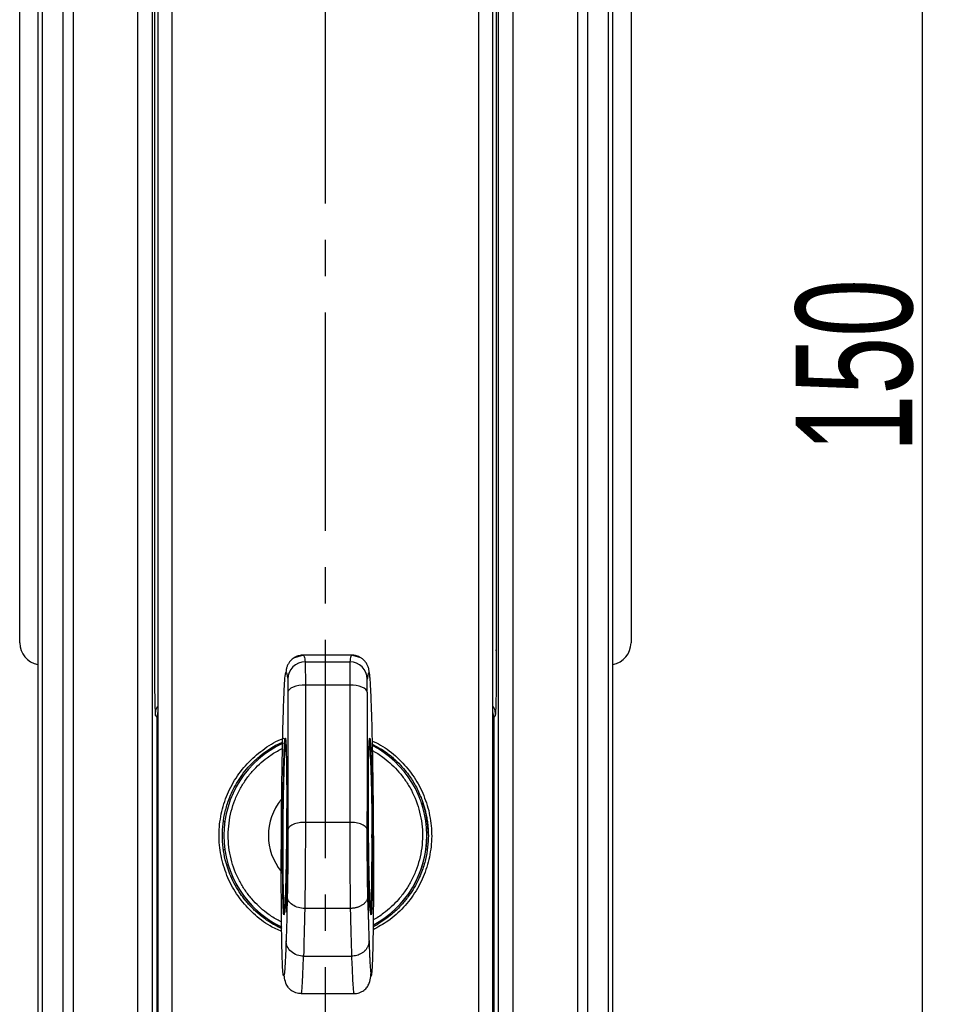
# Model space of a CAD drawing. Header units: millimetres. Extents: x 2938 to 3451, y 1869 to 2231.
# Tile 14 of 30: x 3062 to 3125, y 2057 to 2125. Entities that reach past the tile are written whole.
import ezdxf

# ---------------------------------------------------------------- set-up
doc = ezdxf.new("R2010")
doc.units = ezdxf.units.MM
doc.linetypes.add('CENTER', pattern=[10.16, 6.35, -1.27, 1.27, -1.27])
doc.linetypes.add('CENTER2', pattern=[1.125, 0.75, -0.125, 0.125, -0.125])
doc.layers.add('中心线层', color=1, linetype='CENTER')
doc.layers.add('实线层', color=7, linetype='Continuous', lineweight=30)
doc.layers.add('粗实线层', color=7, linetype='Continuous', lineweight=35)
doc.styles.add('标准', font='txt', dxfattribs={"width": 0.667})
doc.dimstyles.new('对齐', dxfattribs={"dimtxt": 3, "dimasz": 2.5, "dimexe": 1.25, "dimexo": 0.625, "dimtad": 1, "dimdsep": 46, "dimtxsty": '标准', "dimcen": 2.5, "dimclrd": 3, "dimclre": 3, "dimclrt": 3, "dimadec": 0, "dimazin": 0, "dimtfac": 1, "dimtmove": 0, "dimatfit": 3, "dimfxl": 1, "dimarcsym": 0})

# ---------------------------------------------------------------- blocks, each defined once
blk = doc.blocks.new('*D15')
at = {"color": 3, "linetype": 'Continuous', "lineweight": -2, "transparency": 16777216}
for p, q in [((3098.537, 2178.752), (3125.412, 2178.752)), ((3124.162, 2176.252), (3124.162, 2031.252)), ((3098.537, 2028.752), (3125.412, 2028.752))]:
    blk.add_line(p, q, dxfattribs=at)
at = {"color": 3, "linetype": 'Continuous', "transparency": 16777216}
for points in [[(3123.745, 2176.252), (3124.578, 2176.252), (3124.162, 2178.752)], [(3123.745, 2031.252), (3124.578, 2031.252), (3124.162, 2028.752)]]:
    blk.add_solid(points, dxfattribs=at)
at = {"layer": 'Defpoints', "color": 0, "linetype": 'Continuous', "transparency": 16777216}
for p in [(3097.912, 2178.752), (3097.912, 2028.752), (3124.162, 2028.752)]:
    blk.add_point(p, dxfattribs=at)
at = {"color": 3, "linetype": 'Continuous', "lineweight": 18, "transparency": 16777216, "insert": (3119.537, 2101.302), "char_height": 8, "width": 13.69772, "attachment_point": 5, "rotation": 90, "style": '标准'}
blk.add_mtext('150', dxfattribs=at)
blk = doc.blocks.new('*U12')
at = {"layer": '中心线层', "color": 0, "linetype": 'CENTER2', "ltscale": 20, "transparency": 16777216}
blk.add_line((0, -136.79), (0, -2.377), dxfattribs=at)

msp = doc.modelspace()

# ---------------------------------------------------------------- linework, layer by layer
at = {"layer": '实线层', "color": 7, "linetype": 'Continuous', "lineweight": 25}
for p, q in [((3062.162, 2082.252), (3062.162, 2149.252)), ((3104.162, 2149.252), (3104.162, 2082.252)), ((3071.415, 2148.755), (3071.415, 2081.75)), ((3094.908, 2148.755), (3094.908, 2081.75)), ((3071.415, 2081.75), (3071.467, 2081.75)), ((3094.857, 2081.75), (3094.908, 2081.75)), ((3071.492, 2077.25), (3071.594, 2077.148)), ((3071.662, 2077.567), (3071.628, 2077.464)), ((3094.831, 2077.25), (3094.729, 2077.148))]:
    msp.add_line(p, q, dxfattribs=at)
at = {"layer": '实线层', "color": 8, "linetype": 'Continuous', "lineweight": 25}
for p, q in [((3071.662, 2077.502), (3071.595, 2077.174)), ((3094.729, 2077.174), (3094.662, 2077.5))]:
    msp.add_line(p, q, dxfattribs=at)
at = {"layer": '实线层', "color": 7, "linetype": 'Continuous', "lineweight": 25}
for centre, start, end in [((3063.662, 2082.252), 180, 260.40593), ((3102.662, 2082.252), 279.59407, 0)]:
    msp.add_arc(centre, 1.5, start, end, dxfattribs=at)
for points, knots in [([(3071.415, 2081.75), (3071.415, 2081.461), (3071.416, 2080.881), (3071.42, 2080.136), (3071.424, 2079.572), (3071.428, 2079.3), (3071.429, 2079.189)], [0, 0, 0, 0, 0.317663, 0.636837, 0.851894, 1, 1, 1, 1]), ([(3094.908, 2081.75), (3094.908, 2081.458), (3094.908, 2080.876), (3094.903, 2080.046), (3094.898, 2079.477), (3094.895, 2079.226), (3094.894, 2079.199)], [0, 0, 0, 0, 0.321018, 0.641499, 0.962556, 1, 1, 1, 1])]:
    msp.add_open_spline(points, degree=3, knots=knots, dxfattribs=at)
at = {"layer": '实线层', "color": 8, "linetype": 'Continuous', "lineweight": 25}
for points, knots in [([(3071.429, 2079.189), (3071.429, 2079.139), (3071.432, 2078.924), (3071.436, 2078.634), (3071.442, 2078.323), (3071.448, 2078.045), (3071.456, 2077.789), (3071.464, 2077.562), (3071.476, 2077.324), (3071.486, 2077.28), (3071.492, 2077.25)], [0, 0, 0, 0, 0.041798, 0.179723, 0.275214, 0.36165, 0.496403, 0.615372, 0.746726, 1, 1, 1, 1]), ([(3094.894, 2079.199), (3094.892, 2078.991), (3094.886, 2078.548), (3094.874, 2078.013), (3094.861, 2077.592), (3094.846, 2077.316), (3094.836, 2077.272), (3094.831, 2077.25)], [0, 0, 0, 0, 0.181648, 0.387034, 0.591229, 0.795239, 1, 1, 1, 1]), ([(3071.492, 2077.25), (3071.5, 2077.454), (3071.509, 2077.693), (3071.642, 2077.88), (3071.662, 2077.907)], [0, 0, 0, 0, 0.854552, 1, 1, 1, 1]), ([(3094.662, 2077.907), (3094.681, 2077.88), (3094.814, 2077.693), (3094.823, 2077.454), (3094.831, 2077.25)], [0, 0, 0, 0, 0.145448, 1, 1, 1, 1])]:
    msp.add_open_spline(points, degree=3, knots=knots, dxfattribs=at)
at = {"layer": '实线层', "color": 7, "linetype": 'Continuous', "lineweight": 25}
for points in [[(3071.594, 2077.148), (3071.594, 2077.157), (3071.595, 2077.165), (3071.595, 2077.174)], [(3094.728, 2077.174), (3094.729, 2077.165), (3094.729, 2077.157), (3094.729, 2077.148)]]:
    msp.add_open_spline(points, degree=3, dxfattribs=at)
at = {"layer": '粗实线层', "color": 7, "linetype": 'Continuous', "lineweight": 25}
for p, q in [((3063.412, 2173.752), (3063.412, 2033.752)), ((3063.704, 2173.752), (3063.704, 2033.752)), ((3065.119, 2173.752), (3065.119, 2033.752)), ((3065.826, 2173.752), (3065.826, 2033.752)), ((3100.497, 2033.752), (3100.497, 2173.752)), ((3101.204, 2033.752), (3101.204, 2173.752)), ((3102.619, 2033.752), (3102.619, 2173.752)), ((3102.912, 2033.752), (3102.912, 2173.752)), ((3070.279, 2037.019), (3070.279, 2159.252)), ((3071.279, 2037.019), (3071.279, 2159.252)), ((3095.044, 2159.252), (3095.044, 2037.019)), ((3096.044, 2159.252), (3096.044, 2037.019)), ((3071.662, 2144.459), (3071.662, 2054.459)), ((3072.618, 2144.46), (3072.618, 2053.288)), ((3093.706, 2053.288), (3093.706, 2144.46)), ((3094.662, 2054.459), (3094.662, 2144.459)), ((3081.671, 2081.405), (3081.031, 2081.233)), ((3084.974, 2081.408), (3081.648, 2081.408)), ((3081.66, 2081.392), (3081.67, 2081.376)), ((3085.592, 2081.233), (3084.952, 2081.405)), ((3084.963, 2081.392), (3084.953, 2081.376)), ((3081.778, 2080.943), (3084.845, 2080.943)), ((3081.791, 2079.354), (3081.791, 2069.915)), ((3084.832, 2079.354), (3081.791, 2079.354)), ((3084.832, 2079.354), (3084.832, 2069.915)), ((3080.591, 2078.853), (3080.591, 2069.398)), ((3086.032, 2078.853), (3086.032, 2069.398)), ((3071.594, 2077.148), (3071.594, 2055.952)), ((3094.729, 2077.148), (3094.729, 2055.952)), ((3076.251, 2069.959), (3076.151, 2069.959)), ((3084.832, 2069.915), (3081.791, 2069.915)), ((3076.187, 2069.01), (3076.187, 2069.009)), ((3090.137, 2069.009), (3090.137, 2069.01)), ((3076.151, 2068.059), (3076.252, 2068.059)), ((3076.151, 2068.058), (3076.252, 2068.058)), ((3084.876, 2063.997), (3081.747, 2063.997)), ((3081.661, 2060.717), (3084.961, 2060.717)), ((3081.503, 2058.145), (3085.127, 2058.145))]:
    msp.add_line(p, q, dxfattribs=at)
at = {"layer": '粗实线层', "color": 8, "linetype": 'Continuous', "lineweight": 25}
msp.add_line((3089.901, 2071.129), (3090.035, 2070.686), dxfattribs=at)
at = {"layer": '粗实线层', "color": 7, "linetype": 'Continuous', "lineweight": 25, "flags": 128}
for points in [[(3081.791, 2079.354), (3081.559, 2079.345), (3081.336, 2079.316), (3081.131, 2079.27), (3080.95, 2079.208), (3080.8, 2079.132), (3080.688, 2079.045), (3080.618, 2078.951), (3080.591, 2078.853)], [(3086.032, 2078.853), (3086.006, 2078.951), (3085.935, 2079.045), (3085.823, 2079.132), (3085.673, 2079.208), (3085.492, 2079.27), (3085.287, 2079.316), (3085.064, 2079.345), (3084.832, 2079.354)]]:
    msp.add_lwpolyline(points, dxfattribs=at)
at = {"layer": '粗实线层', "color": 7, "linetype": 'Continuous', "lineweight": 25}
for centre, radius, start, end in [((3081.776, 2079.745), 1.198, 89.92053, 179.24896), ((3084.847, 2079.745), 1.198, 0.75104, 90.07947), ((3083.162, 2069.01), 6.975, 114.61971, 180), ((3083.162, 2069.01), 6.975, 298.25908, 62.48795), ((3083.162, 2069.011), 3.912, 140.84228, 219.31548), ((3083.162, 2069.008), 7.075, 0, 18.60339), ((3083.162, 2069.01), 6.975, 180, 244.3407), ((3083.162, 2069.009), 6.975, 298.09206, 360), ((3083.162, 2069.009), 6.975, 193.83265, 244.51557)]:
    msp.add_arc(centre, radius, start, end, dxfattribs=at)
for points, knots in [([(3081.651, 2081.406), (3081.617, 2081.405), (3081.543, 2081.403), (3081.425, 2081.386), (3081.295, 2081.355), (3081.156, 2081.303), (3081.011, 2081.226), (3080.867, 2081.12), (3080.731, 2080.985), (3080.613, 2080.82), (3080.523, 2080.632), (3080.464, 2080.427), (3080.455, 2080.285), (3080.451, 2080.215)], [0, 0, 0, 0, 0.055347, 0.118362, 0.189405, 0.268681, 0.356143, 0.4514, 0.553621, 0.661499, 0.773274, 0.886852, 1, 1, 1, 1]), ([(3086.172, 2080.215), (3086.171, 2080.252), (3086.168, 2080.326), (3086.151, 2080.436), (3086.125, 2080.545), (3086.089, 2080.65), (3086.043, 2080.75), (3085.99, 2080.845), (3085.929, 2080.932), (3085.863, 2081.012), (3085.792, 2081.084), (3085.718, 2081.147), (3085.642, 2081.203), (3085.566, 2081.25), (3085.49, 2081.289), (3085.415, 2081.322), (3085.343, 2081.348), (3085.273, 2081.368), (3085.206, 2081.383), (3085.142, 2081.394), (3085.082, 2081.401), (3085.026, 2081.405), (3084.99, 2081.406), (3084.972, 2081.406)], [0, 0, 0, 0, 0.059105, 0.118618, 0.178221, 0.237588, 0.296399, 0.354343, 0.411132, 0.466506, 0.520237, 0.572134, 0.622041, 0.669841, 0.71545, 0.758815, 0.799912, 0.83874, 0.875319, 0.909683, 0.94188, 0.971965, 1, 1, 1, 1]), ([(3081.778, 2080.943), (3081.78, 2080.887), (3081.782, 2080.709), (3081.786, 2080.157), (3081.789, 2079.782), (3081.791, 2079.354)], [0, 0, 0, 0, 0.5, 0.5, 1, 1, 1, 1]), ([(3084.845, 2080.943), (3084.845, 2080.935), (3084.845, 2080.919), (3084.844, 2080.883), (3084.843, 2080.838), (3084.842, 2080.783), (3084.841, 2080.721), (3084.841, 2080.65), (3084.84, 2080.571), (3084.839, 2080.486), (3084.838, 2080.394), (3084.838, 2080.295), (3084.837, 2080.192), (3084.836, 2080.083), (3084.836, 2079.97), (3084.835, 2079.853), (3084.834, 2079.732), (3084.834, 2079.609), (3084.833, 2079.483), (3084.833, 2079.397), (3084.832, 2079.354)], [0, 0, 0, 0, 0.060675, 0.120735, 0.18019, 0.239041, 0.297289, 0.354934, 0.411978, 0.468424, 0.524279, 0.579527, 0.634173, 0.688221, 0.741673, 0.794528, 0.846786, 0.898449, 0.949518, 1, 1, 1, 1]), ([(3080.462, 2061.764), (3080.444, 2061.24), (3080.426, 2060.813), (3080.391, 2060.12), (3080.373, 2059.855), (3080.339, 2059.489), (3080.322, 2059.386), (3080.298, 2059.348), (3080.29, 2059.355), (3080.274, 2059.407), (3080.266, 2059.453), (3080.244, 2059.648), (3080.23, 2059.855), (3080.21, 2060.291), (3080.204, 2060.459), (3080.191, 2060.837), (3080.186, 2061.046), (3080.175, 2061.509), (3080.17, 2061.761), (3080.16, 2062.316), (3080.156, 2062.618), (3080.145, 2063.599), (3080.139, 2064.337), (3080.135, 2065.608), (3080.134, 2066.059), (3080.134, 2066.99), (3080.135, 2067.47), (3080.139, 2068.462), (3080.141, 2068.977), (3080.148, 2069.995), (3080.152, 2070.503), (3080.16, 2071.263), (3080.163, 2071.515), (3080.169, 2072.01), (3080.172, 2072.253), (3080.178, 2072.73), (3080.181, 2072.965), (3080.188, 2073.426), (3080.192, 2073.653), (3080.203, 2074.315), (3080.211, 2074.728), (3080.227, 2075.51), (3080.235, 2075.878), (3080.252, 2076.571), (3080.261, 2076.892), (3080.278, 2077.482), (3080.287, 2077.752), (3080.314, 2078.499), (3080.332, 2078.913), (3080.367, 2079.561), (3080.384, 2079.8), (3080.418, 2080.124), (3080.435, 2080.209), (3080.451, 2080.215)], [0, 0, 0, 0, 0.0625, 0.0625, 0.125, 0.125, 0.1875, 0.1875, 0.21875, 0.21875, 0.25, 0.25, 0.3125, 0.3125, 0.34375, 0.34375, 0.375, 0.375, 0.40625, 0.40625, 0.4375, 0.4375, 0.5, 0.5, 0.53125, 0.53125, 0.5625, 0.5625, 0.59375, 0.59375, 0.625, 0.625, 0.640625, 0.640625, 0.65625, 0.65625, 0.671875, 0.671875, 0.6875, 0.6875, 0.71875, 0.71875, 0.75, 0.75, 0.78125, 0.78125, 0.8125, 0.8125, 0.875, 0.875, 0.9375, 0.9375, 1, 1, 1, 1]), ([(3080.578, 2079.76), (3080.582, 2079.728), (3080.585, 2079.627), (3080.59, 2079.311), (3080.591, 2079.097), (3080.591, 2078.853)], [0, 0, 0, 0, 0.5, 0.5, 1, 1, 1, 1]), ([(3086.032, 2078.853), (3086.032, 2079.097), (3086.033, 2079.311), (3086.038, 2079.627), (3086.041, 2079.728), (3086.045, 2079.76)], [0, 0, 0, 0, 0.5, 0.5, 1, 1, 1, 1]), ([(3086.172, 2080.215), (3086.168, 2080.216), (3086.159, 2080.219), (3086.146, 2080.21), (3086.133, 2080.191), (3086.12, 2080.162), (3086.107, 2080.122), (3086.095, 2080.071), (3086.082, 2080.01), (3086.07, 2079.938), (3086.058, 2079.856), (3086.049, 2079.792), (3086.045, 2079.76)], [0, 0, 0, 0, 0.1001, 0.200133, 0.300117, 0.400068, 0.500002, 0.599936, 0.699886, 0.799869, 0.899902, 1, 1, 1, 1]), ([(3086.162, 2061.764), (3086.164, 2061.701), (3086.168, 2061.575), (3086.175, 2061.395), (3086.181, 2061.222), (3086.188, 2061.056), (3086.194, 2060.897), (3086.201, 2060.746), (3086.208, 2060.601), (3086.221, 2060.333), (3086.241, 2059.989), (3086.267, 2059.656), (3086.292, 2059.439), (3086.325, 2059.309), (3086.365, 2059.438), (3086.407, 2060.064), (3086.444, 2061.185), (3086.468, 2062.576), (3086.481, 2063.974), (3086.488, 2065.179), (3086.49, 2066.505), (3086.487, 2067.961), (3086.479, 2069.48), (3086.466, 2071.097), (3086.448, 2072.58), (3086.427, 2073.943), (3086.405, 2075.135), (3086.38, 2076.235), (3086.354, 2077.205), (3086.327, 2078.02), (3086.3, 2078.708), (3086.274, 2079.256), (3086.247, 2079.682), (3086.226, 2079.933), (3086.209, 2080.076), (3086.196, 2080.152), (3086.184, 2080.202), (3086.176, 2080.21), (3086.172, 2080.215)], [0, 0, 0, 0, 0.007617, 0.015275, 0.022979, 0.030735, 0.038545, 0.046416, 0.05435, 0.062353, 0.0932, 0.124595, 0.155732, 0.187093, 0.249473, 0.311845, 0.374234, 0.436607, 0.468678, 0.499388, 0.531317, 0.562081, 0.593633, 0.624916, 0.660818, 0.687638, 0.71827, 0.750293, 0.781016, 0.812929, 0.843785, 0.875492, 0.906331, 0.937672, 0.9532, 0.968749, 0.984341, 1, 1, 1, 1]), ([(3076.062, 2067.287), (3075.976, 2067.759), (3075.804, 2068.702), (3075.907, 2070.145), (3076.262, 2071.537), (3076.887, 2072.831), (3077.757, 2073.976), (3078.839, 2074.907), (3079.717, 2075.487), (3080.25, 2075.665), (3080.33, 2075.693)], [0, 0, 0, 0, 0.139695, 0.279033, 0.41826, 0.557513, 0.696761, 0.83595, 0.975157, 1, 1, 1, 1]), ([(3086.122, 2070.203), (3086.121, 2070.437), (3086.119, 2070.909), (3086.118, 2071.578), (3086.118, 2072.212), (3086.121, 2072.981), (3086.129, 2073.809), (3086.143, 2074.576), (3086.159, 2075.144), (3086.178, 2075.517), (3086.197, 2075.711), (3086.21, 2075.694), (3086.215, 2075.687)], [0, 0, 0, 0, 0.06434, 0.129967, 0.193858, 0.260078, 0.38957, 0.519206, 0.64813, 0.777309, 0.906006, 1, 1, 1, 1]), ([(3080.425, 2075.658), (3080.428, 2075.648), (3080.438, 2075.617), (3080.454, 2075.366), (3080.472, 2074.913), (3080.487, 2074.255), (3080.497, 2073.531), (3080.502, 2072.841), (3080.506, 2072.083), (3080.505, 2071.419), (3080.504, 2070.974)], [0, 0, 0, 0, 0.065313, 0.220159, 0.376289, 0.531511, 0.687776, 0.767346, 0.844125, 1, 1, 1, 1]), ([(3086.374, 2075.505), (3086.572, 2075.417), (3087.207, 2075.136), (3088.13, 2074.393), (3089.089, 2073.333), (3089.839, 2072.102), (3090.12, 2071.19), (3090.261, 2070.734)], [0, 0, 0, 0, 0.101917, 0.326879, 0.551678, 0.775956, 1, 1, 1, 1]), ([(3089.655, 2071.787), (3089.71, 2071.67), (3089.811, 2071.458), (3089.873, 2071.231), (3089.901, 2071.129)], [0, 0, 0, 0, 0.548518, 1, 1, 1, 1]), ([(3080.504, 2070.974), (3080.502, 2070.503), (3080.499, 2069.798), (3080.49, 2068.845), (3080.482, 2068.159), (3080.473, 2067.505), (3080.462, 2066.903), (3080.451, 2066.347), (3080.435, 2065.681), (3080.414, 2064.979), (3080.39, 2064.338), (3080.365, 2063.892), (3080.346, 2063.656), (3080.336, 2063.627), (3080.334, 2063.62)], [0, 0, 0, 0, 0.120675, 0.180608, 0.241536, 0.300993, 0.362467, 0.421674, 0.483149, 0.603421, 0.723432, 0.842917, 0.963635, 1, 1, 1, 1]), ([(3080.564, 2070.443), (3080.548, 2069.618), (3080.533, 2068.664), (3080.509, 2066.641), (3080.5, 2065.573), (3080.494, 2064.531)], [0, 0, 0, 0, 0.5, 0.5, 1, 1, 1, 1]), ([(3080.564, 2070.443), (3080.564, 2070.463), (3080.565, 2070.503), (3080.567, 2070.556), (3080.568, 2070.604), (3080.57, 2070.661), (3080.573, 2070.718), (3080.576, 2070.755), (3080.579, 2070.762), (3080.581, 2070.736), (3080.584, 2070.684), (3080.585, 2070.628), (3080.585, 2070.6)], [0, 0, 0, 0, 0.060761, 0.12114, 0.181566, 0.242468, 0.371103, 0.500117, 0.62875, 0.757759, 0.878788, 1, 1, 1, 1]), ([(3080.568, 2066.223), (3080.573, 2066.594), (3080.577, 2066.984), (3080.584, 2067.772), (3080.586, 2068.17), (3080.589, 2068.94), (3080.59, 2069.313), (3080.589, 2070.004), (3080.588, 2070.322), (3080.585, 2070.6)], [0, 0, 0, 0, 0.25, 0.25, 0.5, 0.5, 0.75, 0.75, 1, 1, 1, 1]), ([(3086.056, 2066.259), (3086.055, 2066.318), (3086.054, 2066.436), (3086.052, 2066.617), (3086.05, 2066.799), (3086.048, 2066.983), (3086.046, 2067.169), (3086.043, 2067.488), (3086.04, 2067.945), (3086.037, 2068.528), (3086.035, 2069.094), (3086.035, 2069.565), (3086.036, 2069.945), (3086.037, 2070.247), (3086.039, 2070.429), (3086.04, 2070.521)], [0, 0, 0, 0, 0.040825, 0.081493, 0.122093, 0.162712, 0.203442, 0.244369, 0.371761, 0.499363, 0.626966, 0.754714, 0.836582, 0.918107, 1, 1, 1, 1]), ([(3086.04, 2070.521), (3086.04, 2070.537), (3086.041, 2070.571), (3086.042, 2070.608), (3086.043, 2070.641), (3086.045, 2070.66), (3086.048, 2070.654), (3086.051, 2070.62), (3086.053, 2070.56), (3086.056, 2070.48), (3086.058, 2070.411), (3086.058, 2070.377)], [0, 0, 0, 0, 0.080935, 0.161466, 0.24259, 0.371111, 0.500061, 0.628587, 0.75754, 0.878666, 1, 1, 1, 1]), ([(3086.058, 2070.377), (3086.06, 2070.309), (3086.062, 2070.174), (3086.066, 2069.965), (3086.07, 2069.751), (3086.074, 2069.533), (3086.078, 2069.311), (3086.084, 2068.929), (3086.092, 2068.373), (3086.101, 2067.628), (3086.11, 2066.862), (3086.116, 2066.172), (3086.121, 2065.57), (3086.124, 2065.057), (3086.126, 2064.717), (3086.127, 2064.547)], [0, 0, 0, 0, 0.0413277, 0.082572, 0.1237768, 0.1649862, 0.2062444, 0.2475953, 0.3737702, 0.5000304, 0.6262015, 0.752458, 0.8350122, 0.9174084, 1, 1, 1, 1]), ([(3090.261, 2070.734), (3090.347, 2070.262), (3090.519, 2069.319), (3090.416, 2067.875), (3090.061, 2066.482), (3089.435, 2065.184), (3088.561, 2064.049), (3087.556, 2063.134), (3086.787, 2062.72), (3086.438, 2062.532)], [0, 0, 0, 0, 0.146751, 0.293113, 0.439434, 0.585974, 0.732367, 0.878344, 1, 1, 1, 1]), ([(3090.032, 2070.686), (3090.044, 2070.631), (3090.07, 2070.518), (3090.121, 2070.281), (3090.217, 2069.782), (3090.228, 2069.333), (3090.237, 2069.01)], [0, 0, 0, 0, 0.0994167, 0.2064476, 0.4287216, 1, 1, 1, 1]), ([(3081.791, 2069.915), (3081.651, 2069.916), (3081.5, 2069.906), (3081.207, 2069.857), (3081.066, 2069.818), (3080.833, 2069.717), (3080.741, 2069.656), (3080.621, 2069.527), (3080.593, 2069.46), (3080.591, 2069.398)], [0, 0, 0, 0, 0.25, 0.25, 0.5, 0.5, 0.75, 0.75, 1, 1, 1, 1]), ([(3081.791, 2069.915), (3081.791, 2069.846), (3081.791, 2069.707), (3081.791, 2069.491), (3081.79, 2069.269), (3081.79, 2069.041), (3081.789, 2068.807), (3081.788, 2068.567), (3081.787, 2068.322), (3081.786, 2068.072), (3081.785, 2067.818), (3081.784, 2067.561), (3081.782, 2067.3), (3081.78, 2067.037), (3081.778, 2066.773), (3081.776, 2066.507), (3081.774, 2066.241), (3081.772, 2065.976), (3081.769, 2065.713), (3081.766, 2065.452), (3081.763, 2065.195), (3081.76, 2064.942), (3081.757, 2064.694), (3081.754, 2064.453), (3081.75, 2064.219), (3081.748, 2064.071), (3081.747, 2063.997)], [0, 0, 0, 0, 0.036194, 0.072864, 0.11001, 0.147631, 0.185728, 0.224302, 0.263351, 0.302876, 0.342876, 0.383353, 0.424306, 0.465734, 0.507639, 0.550019, 0.592875, 0.636208, 0.680016, 0.7243, 0.76906, 0.814296, 0.860008, 0.906196, 0.95286, 1, 1, 1, 1]), ([(3086.032, 2069.398), (3086.03, 2069.46), (3086.002, 2069.527), (3085.882, 2069.656), (3085.79, 2069.717), (3085.557, 2069.818), (3085.416, 2069.857), (3085.123, 2069.906), (3084.973, 2069.916), (3084.832, 2069.915)], [0, 0, 0, 0, 0.25, 0.25, 0.5, 0.5, 0.75, 0.75, 1, 1, 1, 1]), ([(3084.832, 2069.915), (3084.832, 2069.847), (3084.832, 2069.713), (3084.832, 2069.506), (3084.833, 2069.295), (3084.833, 2069.082), (3084.834, 2068.866), (3084.834, 2068.647), (3084.835, 2068.426), (3084.836, 2068.204), (3084.837, 2067.981), (3084.838, 2067.757), (3084.84, 2067.532), (3084.841, 2067.308), (3084.842, 2067.14), (3084.843, 2067.018), (3084.844, 2066.929), (3084.845, 2066.806), (3084.846, 2066.648), (3084.848, 2066.457), (3084.849, 2066.233), (3084.852, 2065.979), (3084.854, 2065.695), (3084.858, 2065.385), (3084.861, 2065.054), (3084.866, 2064.705), (3084.871, 2064.345), (3084.874, 2064.116), (3084.876, 2063.997)], [0, 0, 0, 0, 0.035276, 0.070551, 0.105826, 0.1411, 0.176375, 0.211649, 0.246923, 0.282198, 0.317473, 0.352748, 0.388024, 0.423299, 0.458574, 0.467101, 0.48115, 0.50072, 0.52581, 0.55642, 0.592551, 0.634203, 0.681373, 0.734062, 0.79227, 0.855995, 0.925238, 1, 1, 1, 1]), ([(3086.295, 2063.577), (3086.293, 2063.584), (3086.29, 2063.597), (3086.284, 2063.628), (3086.279, 2063.668), (3086.274, 2063.717), (3086.269, 2063.775), (3086.263, 2063.842), (3086.258, 2063.919), (3086.252, 2064.004), (3086.245, 2064.138), (3086.235, 2064.337), (3086.222, 2064.629), (3086.21, 2064.966), (3086.194, 2065.484), (3086.178, 2066.108), (3086.162, 2066.838), (3086.152, 2067.44), (3086.142, 2068.084), (3086.135, 2068.659), (3086.13, 2069.127), (3086.127, 2069.486), (3086.124, 2069.845), (3086.123, 2070.084), (3086.122, 2070.203)], [0, 0, 0, 0, 0.027936, 0.055754, 0.083477, 0.111131, 0.138739, 0.166325, 0.193914, 0.221531, 0.249199, 0.311664, 0.373147, 0.435959, 0.49729, 0.62259, 0.686433, 0.748121, 0.811691, 0.87369, 0.905482, 0.936987, 0.96842, 1, 1, 1, 1]), ([(3080.591, 2069.398), (3080.591, 2069.033), (3080.59, 2068.639), (3080.586, 2067.832), (3080.583, 2067.418), (3080.576, 2066.607), (3080.571, 2066.211), (3080.56, 2065.472), (3080.553, 2065.13), (3080.547, 2064.83)], [0, 0, 0, 0, 0.25, 0.25, 0.5, 0.5, 0.75, 0.75, 1, 1, 1, 1]), ([(3086.032, 2069.398), (3086.032, 2069.338), (3086.032, 2069.218), (3086.032, 2069.033), (3086.033, 2068.846), (3086.033, 2068.655), (3086.034, 2068.461), (3086.035, 2068.125), (3086.038, 2067.639), (3086.043, 2067.01), (3086.05, 2066.395), (3086.057, 2065.879), (3086.064, 2065.462), (3086.07, 2065.13), (3086.074, 2064.93), (3086.076, 2064.83)], [0, 0, 0, 0, 0.040849, 0.081503, 0.122063, 0.162628, 0.2033, 0.244179, 0.372043, 0.500018, 0.627887, 0.755868, 0.837355, 0.918463, 1, 1, 1, 1]), ([(3090.237, 2069.01), (3090.228, 2068.741), (3090.209, 2068.187), (3090.055, 2067.343), (3089.828, 2066.603), (3089.557, 2065.966), (3089.27, 2065.422), (3088.905, 2064.86), (3088.449, 2064.288), (3087.976, 2063.813), (3087.476, 2063.391), (3086.989, 2063.061), (3086.63, 2062.819), (3086.443, 2062.743), (3086.442, 2062.742)], [0, 0, 0, 0, 0.104513, 0.215336, 0.332505, 0.405097, 0.484912, 0.571955, 0.666226, 0.769675, 0.833018, 0.921288, 0.999433, 1, 1, 1, 1]), ([(3080.176, 2062.408), (3079.9, 2062.529), (3079.185, 2062.841), (3078.191, 2063.627), (3077.235, 2064.689), (3076.484, 2065.919), (3076.203, 2066.831), (3076.062, 2067.287)], [0, 0, 0, 0, 0.1365825, 0.3526374, 0.5687691, 0.7844993, 1, 1, 1, 1]), ([(3080.174, 2062.603), (3080.017, 2062.678), (3079.654, 2062.851), (3079.165, 2063.163), (3078.641, 2063.555), (3078.14, 2064.008), (3077.687, 2064.513), (3077.157, 2065.227), (3076.643, 2066.136), (3076.399, 2066.958), (3076.288, 2067.334)], [0, 0, 0, 0, 0.082535, 0.19021, 0.27412, 0.392666, 0.510402, 0.595205, 0.81444, 1, 1, 1, 1]), ([(3080.506, 2063.748), (3080.517, 2063.873), (3080.528, 2064.172), (3080.55, 2065.038), (3080.56, 2065.603), (3080.568, 2066.223)], [0, 0, 0, 0, 0.5, 0.5, 1, 1, 1, 1]), ([(3086.117, 2063.846), (3086.116, 2063.859), (3086.114, 2063.885), (3086.111, 2063.936), (3086.107, 2063.995), (3086.104, 2064.064), (3086.099, 2064.183), (3086.092, 2064.376), (3086.084, 2064.674), (3086.076, 2065.02), (3086.07, 2065.364), (3086.064, 2065.683), (3086.06, 2065.965), (3086.058, 2066.161), (3086.056, 2066.259)], [0, 0, 0, 0, 0.049225, 0.098257, 0.147233, 0.196288, 0.245558, 0.372726, 0.500034, 0.627201, 0.754506, 0.836412, 0.918034, 1, 1, 1, 1]), ([(3080.506, 2063.748), (3080.505, 2063.745), (3080.504, 2063.739), (3080.503, 2063.74), (3080.501, 2063.749), (3080.5, 2063.772), (3080.498, 2063.822), (3080.496, 2063.919), (3080.494, 2064.045), (3080.494, 2064.194), (3080.493, 2064.357), (3080.494, 2064.473), (3080.494, 2064.531)], [0, 0, 0, 0, 0.060499, 0.120551, 0.180646, 0.241271, 0.370532, 0.500139, 0.629393, 0.758994, 0.879411, 1, 1, 1, 1]), ([(3081.747, 2063.997), (3081.606, 2063.998), (3081.454, 2064.017), (3081.159, 2064.1), (3081.018, 2064.164), (3080.784, 2064.327), (3080.692, 2064.425), (3080.574, 2064.628), (3080.548, 2064.733), (3080.547, 2064.83)], [0, 0, 0, 0, 0.25, 0.25, 0.5, 0.5, 0.75, 0.75, 1, 1, 1, 1]), ([(3086.076, 2064.83), (3086.075, 2064.804), (3086.073, 2064.753), (3086.055, 2064.676), (3086.028, 2064.6), (3085.991, 2064.526), (3085.943, 2064.454), (3085.886, 2064.387), (3085.822, 2064.324), (3085.75, 2064.266), (3085.674, 2064.214), (3085.593, 2064.168), (3085.51, 2064.128), (3085.425, 2064.095), (3085.341, 2064.067), (3085.257, 2064.044), (3085.175, 2064.027), (3085.096, 2064.013), (3085.02, 2064.005), (3084.947, 2063.999), (3084.899, 2063.998), (3084.876, 2063.997)], [0, 0, 0, 0, 0.059525, 0.119796, 0.180513, 0.241363, 0.302024, 0.36218, 0.421528, 0.479785, 0.536694, 0.592034, 0.645618, 0.697295, 0.746951, 0.794508, 0.839917, 0.883157, 0.924233, 0.963167, 1, 1, 1, 1]), ([(3086.076, 2064.83), (3086.079, 2064.73), (3086.083, 2064.529), (3086.09, 2064.238), (3086.097, 2063.954), (3086.104, 2063.678), (3086.111, 2063.41), (3086.119, 2063.106), (3086.129, 2062.772), (3086.14, 2062.415), (3086.151, 2062.077), (3086.158, 2061.868), (3086.162, 2061.764)], [0, 0, 0, 0, 0.083403, 0.166711, 0.249975, 0.333244, 0.416571, 0.500005, 0.625069, 0.749975, 0.874895, 1, 1, 1, 1]), ([(3086.127, 2064.547), (3086.128, 2064.521), (3086.128, 2064.469), (3086.128, 2064.393), (3086.128, 2064.321), (3086.128, 2064.225), (3086.127, 2064.113), (3086.126, 2064), (3086.124, 2063.914), (3086.122, 2063.86), (3086.12, 2063.834), (3086.118, 2063.842), (3086.117, 2063.846)], [0, 0, 0, 0, 0.060506, 0.120576, 0.180693, 0.241343, 0.370523, 0.500097, 0.629283, 0.758863, 0.879335, 1, 1, 1, 1]), ([(3080.351, 2063.778), (3080.351, 2063.778), (3080.351, 2063.779), (3080.353, 2063.789), (3080.354, 2063.794)], [0, 0, 0, 0, 0.4838415, 1, 1, 1, 1]), ([(3081.661, 2060.717), (3081.52, 2060.719), (3081.368, 2060.743), (3081.072, 2060.847), (3080.931, 2060.928), (3080.697, 2061.132), (3080.605, 2061.255), (3080.488, 2061.51), (3080.462, 2061.642), (3080.462, 2061.764)], [0, 0, 0, 0, 0.25, 0.25, 0.5, 0.5, 0.75, 0.75, 1, 1, 1, 1]), ([(3086.162, 2061.764), (3086.16, 2061.732), (3086.158, 2061.669), (3086.143, 2061.577), (3086.12, 2061.49), (3086.091, 2061.409), (3086.056, 2061.336), (3086.019, 2061.27), (3085.98, 2061.212), (3085.941, 2061.161), (3085.904, 2061.118), (3085.869, 2061.081), (3085.838, 2061.051), (3085.773, 2060.993), (3085.664, 2060.912), (3085.498, 2060.824), (3085.321, 2060.762), (3085.141, 2060.724), (3085.021, 2060.719), (3084.961, 2060.717)], [0, 0, 0, 0, 0.0588761, 0.1158385, 0.1703892, 0.2220845, 0.270544, 0.3154534, 0.3565638, 0.3936867, 0.4266862, 0.4554703, 0.4799816, 0.5001884, 0.6036418, 0.7065958, 0.8077288, 0.9058554, 1, 1, 1, 1]), ([(3081.503, 2058.145), (3081.437, 2058.148), (3081.295, 2058.155), (3081.037, 2058.226), (3080.77, 2058.381), (3080.564, 2058.614), (3080.414, 2058.932), (3080.354, 2059.194), (3080.332, 2059.439), (3080.327, 2059.497)], [0, 0, 0, 0, 0.041723, 0.089992, 0.2104784, 0.3682485, 0.5670444, 0.8975966, 1, 1, 1, 1]), ([(3085.12, 2058.145), (3085.186, 2058.148), (3085.327, 2058.155), (3085.586, 2058.226), (3085.853, 2058.381), (3086.058, 2058.614), (3086.209, 2058.932), (3086.269, 2059.194), (3086.29, 2059.439), (3086.295, 2059.497)], [0, 0, 0, 0, 0.041723, 0.089992, 0.2104784, 0.3682485, 0.5670444, 0.8975966, 1, 1, 1, 1])]:
    msp.add_open_spline(points, degree=3, knots=knots, dxfattribs=at)
at = {"layer": '粗实线层', "color": 8, "linetype": 'Continuous', "lineweight": 25}
for points, knots in [([(3081.67, 2081.376), (3081.686, 2081.366), (3081.723, 2081.342), (3081.758, 2081.089), (3081.778, 2080.943)], [0, 0, 0, 0, 0.423748, 1, 1, 1, 1]), ([(3084.953, 2081.376), (3084.937, 2081.366), (3084.901, 2081.342), (3084.866, 2081.089), (3084.845, 2080.943)], [0, 0, 0, 0, 0.421681, 1, 1, 1, 1]), ([(3080.226, 2068.294), (3080.228, 2068.764), (3080.231, 2069.468), (3080.24, 2070.419), (3080.248, 2071.105), (3080.257, 2071.761), (3080.268, 2072.362), (3080.279, 2072.919), (3080.295, 2073.584), (3080.315, 2074.284), (3080.34, 2074.92), (3080.365, 2075.37), (3080.389, 2075.639), (3080.409, 2075.744), (3080.421, 2075.681), (3080.425, 2075.658)], [0, 0, 0, 0, 0.104431, 0.15642, 0.209248, 0.260813, 0.314108, 0.365336, 0.41854, 0.523054, 0.6272, 0.731647, 0.835351, 0.940013, 1, 1, 1, 1]), ([(3086.215, 2075.687), (3086.217, 2075.689), (3086.227, 2075.699), (3086.245, 2075.531), (3086.269, 2075.188), (3086.294, 2074.653), (3086.315, 2074.046), (3086.331, 2073.457), (3086.343, 2072.959), (3086.354, 2072.412), (3086.368, 2071.612), (3086.384, 2070.487), (3086.391, 2069.528), (3086.394, 2069.048)], [0, 0, 0, 0, 0.033277, 0.1542, 0.274221, 0.394895, 0.515695, 0.577264, 0.636872, 0.698448, 0.757944, 0.878848, 1, 1, 1, 1]), ([(3076.087, 2069.01), (3076.095, 2069.279), (3076.114, 2069.833), (3076.268, 2070.678), (3076.496, 2071.42), (3076.768, 2072.059), (3077.055, 2072.603), (3077.42, 2073.163), (3077.873, 2073.73), (3078.343, 2074.204), (3078.843, 2074.626), (3079.329, 2074.964), (3079.812, 2075.264), (3080.13, 2075.384), (3080.259, 2075.432)], [0, 0, 0, 0, 0.099181, 0.204595, 0.316275, 0.385361, 0.461119, 0.543553, 0.632665, 0.729648, 0.790548, 0.874469, 0.949002, 1, 1, 1, 1]), ([(3080.169, 2063.058), (3080.055, 2063.112), (3079.687, 2063.288), (3079.158, 2063.655), (3078.583, 2064.135), (3078.085, 2064.656), (3077.633, 2065.243), (3077.097, 2066.137), (3076.615, 2067.401), (3076.418, 2069.042), (3076.596, 2070.414), (3076.93, 2071.449), (3077.262, 2072.165), (3077.666, 2072.825), (3078.121, 2073.406), (3078.622, 2073.922), (3079.197, 2074.396), (3079.74, 2074.765), (3080.12, 2074.943), (3080.247, 2075.002)], [0, 0, 0, 0, 0.025485, 0.082507, 0.129709, 0.176946, 0.228122, 0.279332, 0.387579, 0.49908, 0.610517, 0.664631, 0.71878, 0.769819, 0.820894, 0.867935, 0.91501, 0.971776, 1, 1, 1, 1]), ([(3080.255, 2068.357), (3080.255, 2068.382), (3080.255, 2068.531), (3080.256, 2068.853), (3080.258, 2069.287), (3080.261, 2069.67), (3080.263, 2069.972), (3080.267, 2070.307), (3080.272, 2070.68), (3080.278, 2071.084), (3080.283, 2071.434), (3080.29, 2071.814), (3080.3, 2072.252), (3080.311, 2072.729), (3080.325, 2073.214), (3080.339, 2073.641), (3080.353, 2074.036), (3080.368, 2074.382), (3080.381, 2074.636), (3080.391, 2074.824), (3080.401, 2074.977), (3080.412, 2075.121), (3080.423, 2075.239), (3080.431, 2075.305), (3080.435, 2075.328), (3080.436, 2075.332)], [0, 0, 0, 0, 0.006948, 0.041902, 0.089135, 0.12464, 0.144903, 0.170863, 0.215956, 0.247854, 0.286209, 0.318467, 0.364439, 0.42787, 0.485349, 0.553018, 0.613773, 0.681106, 0.750942, 0.786525, 0.828065, 0.886844, 0.940178, 0.989563, 1, 1, 1, 1]), ([(3086.173, 2075.395), (3086.175, 2075.393), (3086.178, 2075.385), (3086.186, 2075.349), (3086.194, 2075.294), (3086.2, 2075.237), (3086.206, 2075.186), (3086.211, 2075.118), (3086.219, 2075.019), (3086.227, 2074.887), (3086.236, 2074.739), (3086.246, 2074.566), (3086.254, 2074.389), (3086.264, 2074.172), (3086.273, 2073.939), (3086.281, 2073.717), (3086.288, 2073.515), (3086.295, 2073.297), (3086.304, 2073.026), (3086.31, 2072.783), (3086.317, 2072.535), (3086.324, 2072.201), (3086.332, 2071.804), (3086.341, 2071.328), (3086.349, 2070.884), (3086.355, 2070.417), (3086.36, 2069.957), (3086.363, 2069.507), (3086.365, 2069.198), (3086.366, 2069.073)], [0, 0, 0, 0, 0.021838, 0.063223, 0.109082, 0.139686, 0.156634, 0.182558, 0.225878, 0.264139, 0.3068, 0.348034, 0.389087, 0.421856, 0.476193, 0.514094, 0.528696, 0.568906, 0.608558, 0.637812, 0.660831, 0.69796, 0.752467, 0.787911, 0.84193, 0.880003, 0.917081, 0.966281, 1, 1, 1, 1]), ([(3086.38, 2075.282), (3086.644, 2075.148), (3087.057, 2074.938), (3087.522, 2074.587), (3087.917, 2074.258), (3088.314, 2073.873), (3088.703, 2073.421), (3089.093, 2072.885), (3089.419, 2072.357), (3089.593, 2071.935), (3089.655, 2071.787)], [0, 0, 0, 0, 0.180386, 0.283138, 0.355971, 0.495841, 0.621279, 0.721185, 0.901696, 1, 1, 1, 1]), ([(3086.393, 2074.845), (3086.426, 2074.828), (3086.713, 2074.688), (3087.165, 2074.364), (3087.74, 2073.887), (3088.238, 2073.365), (3088.69, 2072.778), (3089.227, 2071.884), (3089.709, 2070.62), (3089.905, 2068.98), (3089.727, 2067.607), (3089.393, 2066.572), (3089.061, 2065.856), (3088.657, 2065.197), (3088.202, 2064.615), (3087.702, 2064.099), (3087.124, 2063.628), (3086.703, 2063.326), (3086.451, 2063.202), (3086.45, 2063.202)], [0, 0, 0, 0, 0.007841, 0.067619, 0.117102, 0.166622, 0.22027, 0.273954, 0.387431, 0.504321, 0.621142, 0.677871, 0.734636, 0.788142, 0.841685, 0.890998, 0.940349, 0.999857, 1, 1, 1, 1]), ([(3086.272, 2063.887), (3086.274, 2063.896), (3086.278, 2063.913), (3086.285, 2063.954), (3086.291, 2064.004), (3086.296, 2064.066), (3086.302, 2064.138), (3086.306, 2064.221), (3086.311, 2064.315), (3086.315, 2064.419), (3086.319, 2064.535), (3086.323, 2064.661), (3086.328, 2064.798), (3086.334, 2065.003), (3086.342, 2065.291), (3086.35, 2065.688), (3086.357, 2066.125), (3086.361, 2066.547), (3086.364, 2066.932), (3086.367, 2067.267), (3086.368, 2067.611), (3086.369, 2067.964), (3086.368, 2068.325), (3086.367, 2068.695), (3086.366, 2068.947), (3086.366, 2069.073)], [0, 0, 0, 0, 0.0364839, 0.0726484, 0.1085311, 0.1441707, 0.1796066, 0.2148792, 0.2500292, 0.2850981, 0.3201273, 0.3551586, 0.3902337, 0.4253943, 0.5015744, 0.5744936, 0.6448113, 0.7132631, 0.7567752, 0.7989676, 0.8401041, 0.8804696, 0.9203654, 0.9601037, 1, 1, 1, 1]), ([(3086.394, 2069.048), (3086.395, 2068.981), (3086.395, 2068.847), (3086.396, 2068.648), (3086.397, 2068.451), (3086.398, 2068.255), (3086.398, 2068.062), (3086.398, 2067.87), (3086.398, 2067.528), (3086.398, 2067.047), (3086.396, 2066.473), (3086.392, 2065.947), (3086.387, 2065.484), (3086.38, 2065.071), (3086.371, 2064.601), (3086.357, 2064.129), (3086.342, 2063.832), (3086.33, 2063.682), (3086.321, 2063.611), (3086.313, 2063.57), (3086.304, 2063.555), (3086.298, 2063.57), (3086.295, 2063.577)], [0, 0, 0, 0, 0.017776, 0.035527, 0.053287, 0.071094, 0.088981, 0.106985, 0.125138, 0.186843, 0.250619, 0.312117, 0.376048, 0.437443, 0.500833, 0.622928, 0.750328, 0.800453, 0.850354, 0.900159, 0.949998, 1, 1, 1, 1]), ([(3080.334, 2063.62), (3080.329, 2063.593), (3080.315, 2063.527), (3080.296, 2063.634), (3080.276, 2063.903), (3080.258, 2064.359), (3080.243, 2065.01), (3080.233, 2065.735), (3080.228, 2066.425), (3080.224, 2067.185), (3080.225, 2067.849), (3080.226, 2068.294)], [0, 0, 0, 0, 0.090091, 0.220391, 0.349646, 0.479157, 0.609434, 0.739634, 0.805898, 0.869876, 1, 1, 1, 1]), ([(3080.361, 2063.873), (3080.359, 2063.872), (3080.353, 2063.867), (3080.341, 2063.942), (3080.327, 2064.091), (3080.314, 2064.324), (3080.302, 2064.623), (3080.291, 2064.95), (3080.282, 2065.27), (3080.274, 2065.667), (3080.268, 2066.042), (3080.263, 2066.476), (3080.259, 2066.811), (3080.257, 2067.173), (3080.255, 2067.548), (3080.255, 2067.933), (3080.255, 2068.229), (3080.255, 2068.357)], [0, 0, 0, 0, 0.03134, 0.125425, 0.215702, 0.323303, 0.415327, 0.496814, 0.572015, 0.623027, 0.723177, 0.758993, 0.817965, 0.863861, 0.900481, 0.956782, 1, 1, 1, 1]), ([(3081.503, 2058.146), (3081.511, 2058.157), (3081.53, 2058.183), (3081.557, 2058.413), (3081.583, 2058.783), (3081.605, 2059.203), (3081.626, 2059.689), (3081.644, 2060.184), (3081.656, 2060.567), (3081.661, 2060.717)], [0, 0, 0, 0, 0.152889, 0.356296, 0.5179, 0.658129, 0.776084, 0.912369, 1, 1, 1, 1]), ([(3084.961, 2060.717), (3084.972, 2060.45), (3084.995, 2059.862), (3085.029, 2059.133), (3085.057, 2058.665), (3085.081, 2058.377), (3085.099, 2058.226), (3085.115, 2058.151), (3085.124, 2058.151), (3085.127, 2058.151)], [0, 0, 0, 0, 0.15975, 0.352336, 0.579695, 0.674689, 0.811605, 0.934728, 1, 1, 1, 1])]:
    msp.add_open_spline(points, degree=3, knots=knots, dxfattribs=at)
at = {"layer": '粗实线层', "color": 7, "linetype": 'Continuous', "lineweight": 25}
for points in [[(3080.451, 2080.215), (3080.495, 2080.24), (3080.537, 2080.088), (3080.578, 2079.76)], [(3076.288, 2067.334), (3076.155, 2067.881), (3076.087, 2068.45), (3076.087, 2069.01)], [(3080.547, 2064.83), (3080.52, 2063.62), (3080.491, 2062.584), (3080.462, 2061.764)], [(3081.747, 2063.997), (3081.718, 2062.703), (3081.69, 2061.594), (3081.661, 2060.717)], [(3084.876, 2063.997), (3084.904, 2062.703), (3084.932, 2061.594), (3084.961, 2060.717)]]:
    msp.add_open_spline(points, degree=3, dxfattribs=at)

# ---------------------------------------------------------------- block references
at = {"layer": '中心线层', "linetype": 'CENTER2', "ltscale": 20}
msp.add_blockref('*U12', (3083.162, 2159.252), dxfattribs=at)

# ---------------------------------------------------------------- dimensions: what is measured, and where the dimension line sits
at = {"color": 7, "linetype": 'Continuous', "lineweight": 18}
dim = msp.add_linear_dim(base=(3124.162, 2028.752), p1=(3097.912, 2178.752), p2=(3097.912, 2028.752), angle=270, dimstyle='对齐', override={"dimtxt": 8, "dimsah": 1}, dxfattribs=at)
dim.commit()
dim.dimension.update_dxf_attribs({"geometry": '*D15', "text_midpoint": (3124.162, 2101.302), "dimtype": 160})

doc.saveas('drawing.dxf')
